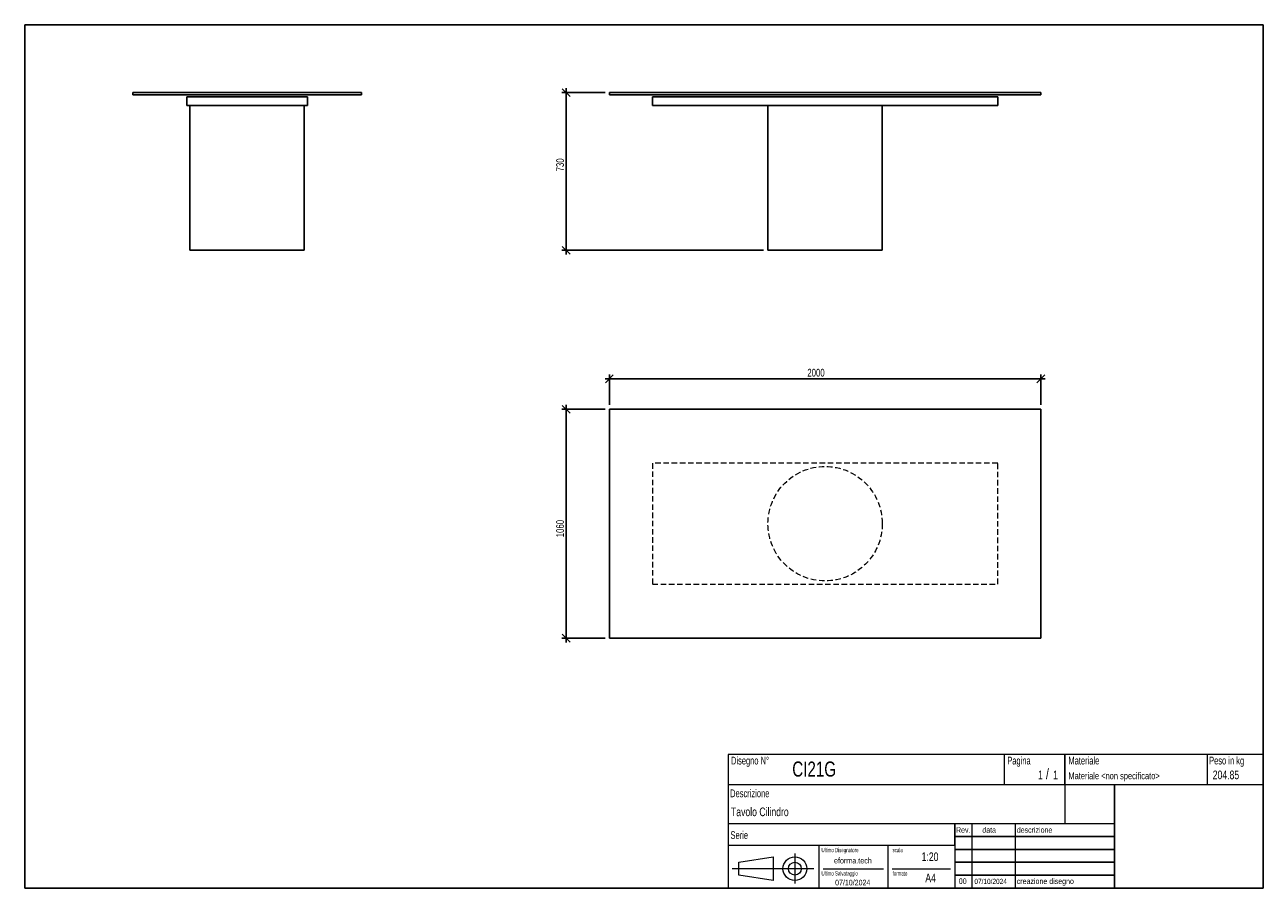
# Model space of a CAD drawing. Header units: millimetres. Extents: x 5 to 292, y 5 to 205.
import ezdxf

# ---------------------------------------------------------------- set-up
doc = ezdxf.new("R2010")
doc.units = ezdxf.units.MM
doc.linetypes.add('HIDDEN', pattern=[1.905, 1.27, -0.635])
doc.layers.add('FORMAT', color=7, linetype='Continuous')
doc.styles.add('SLDTEXTSTYLE0', font='TXT', dxfattribs={"width": 0.605})
doc.styles.add('SLDTEXTSTYLE1', font='TXT', dxfattribs={"width": 0.75})
doc.dimstyles.new('SLDDIMSTYLE0', dxfattribs={"dimtxt": 1.8, "dimasz": 1.8, "dimexe": 0, "dimexo": 0.0625, "dimgap": 0.45, "dimtad": 1, "dimlfac": 20, "dimrnd": 1e-09, "dimzin": 12, "dimdsep": 46, "dimtxsty": 'SLDTEXTSTYLE1', "dimblk1": 'OBLIQUE', "dimblk2": 'OBLIQUE', "dimsah": 1, "dimcen": 0.09, "dimadec": 0, "dimazin": 3, "dimtfac": 1, "dimtmove": 0, "dimatfit": 0, "dimldrblk": 'OBLIQUE', "dimfxl": 0, "dimfrac": 2, "dimtolj": 1, "dimtzin": 12, "dimarcsym": 0})

# ---------------------------------------------------------------- blocks, each defined once
blk = doc.blocks.new('_Oblique')
at = {"color": 0, "linetype": 'ByBlock', "lineweight": -2}
blk.add_line((-0.5, -0.5), (0.5, 0.5), dxfattribs=at)
blk = doc.blocks.new('_D')
at = {"layer": 'FORMAT', "color": 7}
for p, q in [((130.47, 189.28), (130.47, 190.28)), ((139.47, 189.28), (129.47, 189.28)), ((130.47, 189.28), (130.47, 152.78)), ((176.22, 152.78), (129.47, 152.78)), ((130.47, 152.78), (130.47, 151.78))]:
    blk.add_line(p, q, dxfattribs=at)
at = {"layer": 'FORMAT', "color": 7, "xscale": 1.8, "yscale": 1.8}
for p, rotation in [((130.47, 189.28), 270.0000000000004), ((130.47, 152.78), 90.0000000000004)]:
    blk.add_blockref('_Oblique', p, dxfattribs=dict(at, rotation=rotation))
at = {"layer": 'FORMAT', "color": 7, "insert": (128.15, 171.04), "char_height": 1.8, "attachment_point": 1, "rotation": 90, "style": 'SLDTEXTSTYLE1'}
blk.add_mtext('730', dxfattribs=at)
blk = doc.blocks.new('_D_1')
at = {"layer": 'FORMAT', "color": 7}
for p, q in [((139.47, 115.93), (129.47, 115.93)), ((130.47, 115.93), (130.47, 116.93)), ((130.47, 115.93), (130.47, 62.93)), ((139.47, 62.93), (129.47, 62.93)), ((130.47, 62.93), (130.47, 61.93))]:
    blk.add_line(p, q, dxfattribs=at)
at = {"layer": 'FORMAT', "color": 7, "xscale": 1.8, "yscale": 1.8}
for p, rotation in [((130.47, 115.93, 17.25), 270.0000000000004), ((130.47, 62.93, 17.25), 90.0000000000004)]:
    blk.add_blockref('_Oblique', p, dxfattribs=dict(at, rotation=rotation))
at = {"layer": 'FORMAT', "color": 7, "insert": (128.15, 86.3), "char_height": 1.8, "attachment_point": 1, "rotation": 90, "style": 'SLDTEXTSTYLE1'}
blk.add_mtext('1060', dxfattribs=at)
blk = doc.blocks.new('_D_2')
at = {"layer": 'FORMAT', "color": 7}
for p, q in [((140.47, 116.93), (140.47, 123.99)), ((240.47, 116.93), (240.47, 123.99)), ((140.47, 122.99), (139.47, 122.99)), ((240.47, 122.99), (140.47, 122.99)), ((240.47, 122.99), (241.47, 122.99))]:
    blk.add_line(p, q, dxfattribs=at)
at = {"layer": 'FORMAT', "color": 7, "xscale": 1.8, "yscale": 1.8}
blk.add_blockref('_Oblique', (140.47, 122.99, 17.25), dxfattribs=at)
at = {"layer": 'FORMAT', "color": 7, "xscale": 1.8, "yscale": 1.8, "rotation": 180.0000000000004}
blk.add_blockref('_Oblique', (240.47, 122.99, 17.25), dxfattribs=at)
at = {"layer": 'FORMAT', "color": 7, "insert": (186.35, 125.31), "char_height": 1.8, "attachment_point": 1, "style": 'SLDTEXTSTYLE1'}
blk.add_mtext('2000', dxfattribs=at)

msp = doc.modelspace()

# ---------------------------------------------------------------- linework, layer by layer
at = {"color": 7, "linetype": 'Continuous', "lineweight": 25}
for p, q in [((30.03326, 189.2822), (30.03326, 188.7822)), ((30.03326, 189.2822), (83.03326, 189.2822)), ((30.03326, 188.7822), (83.03326, 188.7822)), ((42.53326, 186.2822), (42.53326, 188.2822)), ((42.53326, 188.2822), (70.53326, 188.2822)), ((70.53326, 186.2822), (70.53326, 188.2822)), ((83.03326, 189.2822), (83.03326, 188.7822)), ((140.4706, 189.2822), (140.4706, 188.7822)), ((140.4706, 189.2822), (240.4706, 189.2822)), ((140.4706, 188.7822), (240.4706, 188.7822)), ((150.4706, 188.2822), (230.4706, 188.2822)), ((150.4706, 186.2822), (150.4706, 188.2822)), ((230.4706, 186.2822), (230.4706, 188.2822)), ((240.4706, 189.2822), (240.4706, 188.7822)), ((42.53326, 186.2822), (70.53326, 186.2822)), ((43.28326, 186.2822), (43.28326, 152.7822)), ((69.78326, 152.7822), (69.78326, 186.2822)), ((150.4706, 186.2822), (230.4706, 186.2822)), ((177.2206, 186.2822), (177.2206, 152.7822)), ((203.7206, 152.7822), (203.7206, 186.2822)), ((43.28326, 152.7822), (69.78326, 152.7822)), ((177.2206, 152.7822), (190.4706, 152.7822)), ((190.4706, 152.7822), (203.7206, 152.7822)), ((140.4706, 115.93369), (140.4706, 62.93369)), ((240.4706, 115.93369), (140.4706, 115.93369)), ((240.4706, 62.93369), (240.4706, 115.93369)), ((140.4706, 62.93369), (240.4706, 62.93369))]:
    msp.add_line(p, q, dxfattribs=at)
at = {"color": 7, "linetype": 'HIDDEN', "lineweight": 18}
for p, q in [((150.4706, 103.43369), (150.4706, 75.43369)), ((230.4706, 103.43369), (150.4706, 103.43369)), ((230.4706, 75.43369), (230.4706, 103.43369)), ((150.4706, 75.43369), (230.4706, 75.43369))]:
    msp.add_line(p, q, dxfattribs=at)
msp.add_circle((190.4706, 89.43369), 13.25, dxfattribs=at)
at = {"layer": 'FORMAT', "color": 251, "true_color": 0x484848}
for p, q in [((5, 205), (292, 205)), ((5, 205), (5, 5)), ((292, 205), (292, 5)), ((5, 5), (292, 5))]:
    msp.add_line(p, q, dxfattribs=at)
at = {"layer": 'FORMAT', "color": 251, "lineweight": 18, "true_color": 0x484848}
for p, q in [((292, 36), (168, 36)), ((168, 36), (168, 5)), ((232, 36), (232, 29)), ((279, 36), (279, 29)), ((168, 29), (292, 29)), ((168, 20), (246, 20)), ((224.5, 20), (224.5, 5)), ((234.5, 20), (234.5, 5)), ((246, 20), (257.5, 20)), ((168, 15), (220.5, 15)), ((189, 15), (189, 5)), ((205, 15), (205, 5)), ((220.5, 15), (220.5, 5)), ((170.45232, 11.02842), (178.45232, 12.27842)), ((178.45232, 12.27842), (178.45232, 6.77842)), ((183.46023, 13.04077), (183.46023, 6.06051)), ((187.88291, 9.52842), (168.89345, 9.52842)), ((170.45232, 8.02842), (170.45232, 11.02842)), ((190, 9.5), (204, 9.5)), ((206, 9.5), (219.5, 9.5)), ((178.45232, 6.77842), (170.45232, 8.02842))]:
    msp.add_line(p, q, dxfattribs=at)
at = {"layer": 'FORMAT', "color": 7}
for p, q in [((246, 29), (246, 36)), ((257.5, 20), (257.5, 29)), ((220.5, 15), (220.5, 20)), ((257.5, 5), (257.5, 20)), ((220.5, 17), (257.5, 17)), ((220.5, 14), (257.5, 14)), ((220.5, 11), (257.5, 11)), ((220.5, 8), (257.5, 8)), ((220.5, 5), (257.5, 5))]:
    msp.add_line(p, q, dxfattribs=at)
at = {"layer": 'FORMAT', "color": 7, "lineweight": 18}
msp.add_line((246, 29), (246, 20), dxfattribs=at)
at = {"layer": 'FORMAT', "color": 251, "lineweight": 18, "true_color": 0x484848}
for radius in [2.75, 1.5]:
    msp.add_circle((183.46023, 9.52842), radius, dxfattribs=at)

# ---------------------------------------------------------------- texts
at = {"color": 18, "linetype": 'Continuous', "lineweight": 0, "true_color": 0x060606, "insert": (280.29073, 32.24796), "char_height": 2, "attachment_point": 1, "style": 'SLDTEXTSTYLE1'}
msp.add_mtext('204.85', dxfattribs=at)
at = {"layer": 'FORMAT', "color": 18, "true_color": 0x060606}
for s, insert, char_height, attachment_point, style in [('Disegno N°', (168.65209, 35.46055), 1.8, 1, 'SLDTEXTSTYLE0'), ('Pagina', (232.68578, 35.4642), 1.8, 1, 'SLDTEXTSTYLE0'), ('Materiale', (246.84637, 35.4642), 1.8, 1, 'SLDTEXTSTYLE0'), ('Peso in kg', (279.45834, 35.4642), 1.8, 1, 'SLDTEXTSTYLE0'), ('CI21G', (182.85785, 34.35127), 3.5, 1, 'SLDTEXTSTYLE1'), ('1', (239.82456, 32.24796), 2, 1, 'SLDTEXTSTYLE1'), ('/', (241.64155, 32.74597), 2.5, 1, 'SLDTEXTSTYLE1'), ('1', (243.32047, 32.24796), 2, 1, 'SLDTEXTSTYLE1'), ('Materiale <non specificato>', (246.84637, 31.8349), 1.5875, 1, 'SLDTEXTSTYLE1'), ('Descrizione', (168.45959, 27.87301), 1.8, 1, 'SLDTEXTSTYLE0'), ('Tavolo Cilindro', (168.65209, 23.69153), 2, 1, 'SLDTEXTSTYLE1'), ('Serie', (168.54671, 18.20074), 1.8, 1, 'SLDTEXTSTYLE0'), ('Rev.', (220.80434, 19.14061), 1.3, 1, 'SLDTEXTSTYLE1'), ('data', (226.90583, 19.14061), 1.3, 1, 'SLDTEXTSTYLE1'), ('descrizione', (234.88928, 19.14061), 1.3, 1, 'SLDTEXTSTYLE1'), ('Ultimo Disegnatore', (189.61829, 14.3444), 1, 1, 'SLDTEXTSTYLE0'), ('scala', (206.10636, 14.3444), 1, 1, 'SLDTEXTSTYLE0'), ('1:20', (212.8317, 13.28812), 2, 1, 'SLDTEXTSTYLE1'), ('Ultimo Salvataggio', (189.61829, 8.93841), 1, 1, 'SLDTEXTSTYLE0'), ('formato', (206.10636, 8.93841), 1, 1, 'SLDTEXTSTYLE0'), ('07/10/2024', (196.86819, 6.95548), 1.3, 2, 'SLDTEXTSTYLE1'), ('A4', (213.69281, 8.39825), 2, 1, 'SLDTEXTSTYLE1'), ('00', (221.45534, 7.2775), 1.3, 1, 'SLDTEXTSTYLE1'), ('07/10/2024', (225.06555, 7.1779), 1.2, 1, 'SLDTEXTSTYLE1'), ('creazione disegno', (234.88928, 7.2775), 1.3, 1, 'SLDTEXTSTYLE1')]:
    msp.add_mtext(s, dxfattribs=dict(at, insert=insert, char_height=char_height, attachment_point=attachment_point, style=style))
at = {"layer": 'FORMAT', "color": 18, "true_color": 0x020202, "insert": (196.90354, 12.06285), "char_height": 1.3229167, "attachment_point": 2, "style": 'SLDTEXTSTYLE1'}
msp.add_mtext('eforma.tech', dxfattribs=at)

# ---------------------------------------------------------------- dimensions: what is measured, and where the dimension line sits
at = {"layer": 'FORMAT', "color": 7}
for base, p1, p2, picture, middle in [((130.4706, 152.7822), (140.4706, 189.2822), (177.2206, 152.7822), '_D', (130.4706, 173.03031)), ((130.4706, 62.93369), (140.4706, 115.93369), (140.4706, 62.93369), '_D_1', (130.4706, 88.96123))]:
    dim = msp.add_linear_dim(base=base, p1=p1, p2=p2, angle=90, dimstyle='SLDDIMSTYLE0', dxfattribs=at)
    dim.commit()
    dim.dimension.update_dxf_attribs({"geometry": picture, "text_midpoint": middle, "dimtype": 160})
dim = msp.add_linear_dim(base=(140.4706, 122.9928), p1=(240.4706, 115.93369), p2=(140.4706, 115.93369), dimstyle='SLDDIMSTYLE0', dxfattribs=at)
dim.commit()
dim.dimension.update_dxf_attribs({"geometry": '_D_2', "text_midpoint": (189.01175, 122.9928), "dimtype": 160})

doc.saveas('drawing.dxf')
